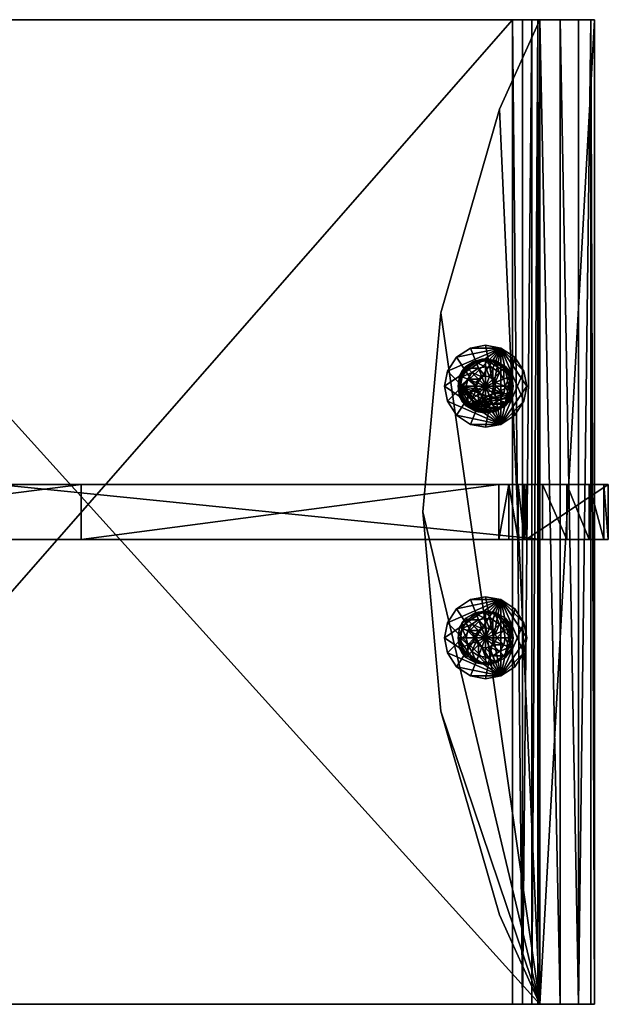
# Model space of a CAD drawing. Header units: millimetres. Extents: x -6102 to -4102, y -2661 to -2181.
# Tile 5 of 5: x -4317 to -4102, y -2581 to -2221. Entities that reach past the tile are written whole.
import ezdxf

# ---------------------------------------------------------------- set-up
doc = ezdxf.new("R2010")
doc.units = ezdxf.units.MM
doc.layers.add('Revit_007506', color=5, linetype='Continuous', true_color=0x0000ff)
doc.layers.add('Revit_007508', color=230, linetype='Continuous', true_color=0xff007f)

msp = doc.modelspace()

# ---------------------------------------------------------------- meshes
at = {"layer": 'Revit_007506', "color": 252}
mesh = msp.add_polyface(dxfattribs=at)
corners = [(-4119.81, -2220.79, 388.59), (-4107.18, -2580.79, 370), (-4107.18, -2220.79, 370), (-4108.58, -2580.79, 377.36), (-4113.03, -2580.79, 384.14), (-4108.58, -2220.79, 377.36), (-4113.03, -2220.79, 384.14), (-4119.81, -2580.79, 388.59), (-4127.18, -2220.79, 390), (-4127.18, -2580.79, 390), (-4127.88, -2580.79, 363.68), (-4127.88, -2220.79, 363.68), (-4127.18, -2220.79, 360), (-4127.18, -2580.79, 360), (-4133.5, -2580.79, 369.3), (-4137.18, -2580.79, 370), (-4137.18, -2220.79, 370), (-4133.5, -2220.79, 369.3), (-4130.1, -2580.79, 367.07), (-4130.1, -2220.79, 367.07), (-4107.18, -2220.79, 0), (-4107.18, -2580.79, 0), (-4127.18, -2580.79, 0), (-4127.18, -2220.79, 0), (-4107.18, -2220.79, 370), (-4107.18, -2580.79, 370), (-4107.18, -2580.79, 0), (-4107.18, -2220.79, 0), (-4452.18, -2220.79, 390), (-4452.18, -2580.79, 390), (-4127.18, -2580.79, 390), (-4127.18, -2220.79, 390), (-4452.18, -2220.79, 370), (-4452.18, -2580.79, 370), (-4452.18, -2580.79, 390), (-4452.18, -2220.79, 390), (-4137.18, -2220.79, 370), (-4137.18, -2580.79, 370), (-4452.18, -2580.79, 370), (-4452.18, -2220.79, 370), (-4127.18, -2220.79, 0), (-4127.18, -2580.79, 0), (-4127.18, -2580.79, 360), (-4127.18, -2220.79, 360), (-4127.88, -2220.79, 363.68), (-4107.18, -2220.79, 370), (-4107.18, -2220.79, 0), (-4127.18, -2220.79, 0), (-4127.18, -2220.79, 360), (-4452.18, -2220.79, 370), (-4452.18, -2220.79, 390), (-4137.18, -2220.79, 370), (-4133.5, -2220.79, 369.3), (-4127.18, -2220.79, 390), (-4130.1, -2220.79, 367.07), (-4119.81, -2220.79, 388.59), (-4113.03, -2220.79, 384.14), (-4108.58, -2220.79, 377.36), (-4133.5, -2580.79, 369.3), (-4127.18, -2580.79, 390), (-4452.18, -2580.79, 390), (-4452.18, -2580.79, 370), (-4137.18, -2580.79, 370), (-4127.18, -2580.79, 0), (-4107.18, -2580.79, 0), (-4127.18, -2580.79, 360), (-4127.88, -2580.79, 363.68), (-4107.18, -2580.79, 370), (-4130.1, -2580.79, 367.07), (-4108.58, -2580.79, 377.36), (-4113.03, -2580.79, 384.14), (-4119.81, -2580.79, 388.59)]
mesh.append_faces([[corners[k] for k in face] for face in [(8, 7, 0), (5, 1, 2), (5, 3, 1), (5, 4, 3), (6, 4, 5), (0, 4, 6), (0, 7, 4), (7, 8, 9), (18, 11, 10), (13, 11, 12), (10, 11, 13), (16, 14, 15), (17, 14, 16), (19, 14, 17), (19, 18, 14), (11, 18, 19), (22, 20, 21), (20, 22, 23), (26, 24, 25), (24, 26, 27), (30, 28, 29), (28, 30, 31), (34, 32, 33), (32, 34, 35), (38, 36, 37), (36, 38, 39), (42, 40, 41), (40, 42, 43), (54, 45, 44), (47, 45, 46), (48, 45, 47), (44, 45, 48), (53, 49, 50), (53, 51, 49), (53, 52, 51), (55, 52, 53), (55, 54, 52), (56, 54, 55), (57, 54, 56), (45, 54, 57), (68, 59, 58), (61, 59, 60), (62, 59, 61), (58, 59, 62), (67, 63, 64), (67, 65, 63), (67, 66, 65), (69, 66, 67), (69, 68, 66), (70, 68, 69), (71, 68, 70), (59, 68, 71)]], dxfattribs={"color": 252})
mesh = msp.add_polyface(dxfattribs=at)
corners = [(-4127.18, -2580.79), (-4127.18, -2220.79), (-4127.18, -2220.79, 10), (-4127.18, -2580.79, 10), (-4163.29, -2328.01), (-4141.88, -2253.55, 10), (-4127.18, -2220.79, 10), (-4127.18, -2220.79), (-4141.88, -2253.55), (-4163.29, -2328.01, 10), (-4169.96, -2400.79), (-4169.96, -2400.79, 10), (-4127.18, -2580.79), (-4141.88, -2548.03), (-4141.88, -2253.55), (-4127.18, -2220.79), (-4163.29, -2328.01), (-4169.96, -2400.79), (-4163.29, -2473.58), (-4163.29, -2473.58, 10), (-4141.88, -2548.03, 10), (-4127.18, -2580.79, 10), (-4127.18, -2220.79, 10), (-4141.88, -2253.55, 10), (-4163.29, -2328.01, 10), (-4169.96, -2400.79, 10), (-4127.18, -2580.79), (-4127.18, -2580.79, 10), (-4163.29, -2473.58, 10), (-4169.96, -2400.79, 10), (-4169.96, -2400.79), (-4163.29, -2473.58), (-4141.88, -2548.03, 10), (-4141.88, -2548.03)]
mesh.append_faces([[corners[k] for k in face] for face in [(2, 0, 1), (0, 2, 3), (10, 9, 4), (7, 5, 6), (8, 5, 7), (4, 5, 8), (4, 9, 5), (9, 10, 11), (18, 12, 13), (12, 14, 15), (12, 16, 14), (12, 17, 16), (12, 18, 17), (21, 19, 20), (23, 21, 22), (24, 21, 23), (25, 21, 24), (19, 21, 25), (32, 26, 27), (30, 28, 29), (31, 28, 30), (33, 28, 31), (33, 32, 28), (26, 32, 33)]], dxfattribs={"color": 252})
mesh = msp.add_polyface(dxfattribs=at)
corners = [(-4325.16, -2390.79, 390), (-4325.16, -2410.79, 390), (-4325.16, -2410.79, 395), (-4325.16, -2390.79, 395), (-4452.18, -2390.79, 390), (-4452.18, -2410.79, 390), (-4325.16, -2410.79, 390), (-4325.16, -2390.79, 390), (-4452.18, -2390.79, 365), (-4452.18, -2410.79, 365), (-4452.18, -2410.79, 390), (-4452.18, -2390.79, 390), (-4294.68, -2390.79, 365), (-4294.68, -2410.79, 365), (-4452.18, -2410.79, 365), (-4452.18, -2390.79, 365), (-4142.18, -2410.79, 365), (-4142.18, -2390.79, 365), (-4132.88, -2390.79, 358.68), (-4132.18, -2390.79, 355), (-4132.18, -2410.79, 355), (-4135.1, -2390.79, 362.07), (-4132.88, -2410.79, 358.68), (-4138.49, -2390.79, 364.3), (-4135.1, -2410.79, 362.07), (-4138.49, -2410.79, 364.3), (-4102.18, -2390.79, 371), (-4102.18, -2410.79, 371), (-4102.18, -2410.79, 0), (-4102.18, -2390.79, 0), (-4103.86, -2390.79, 379.83), (-4102.18, -2410.79, 371), (-4102.18, -2390.79, 371), (-4103.86, -2410.79, 379.83), (-4126.18, -2390.79, 395), (-4126.18, -2410.79, 395), (-4117.34, -2390.79, 393.31), (-4117.34, -2410.79, 393.31), (-4109.21, -2390.79, 387.97), (-4109.21, -2410.79, 387.97), (-4325.16, -2390.79, 395), (-4325.16, -2410.79, 395), (-4126.18, -2410.79, 395), (-4126.18, -2390.79, 395), (-4142.18, -2390.79, 365), (-4142.18, -2410.79, 365), (-4294.68, -2410.79, 365), (-4294.68, -2390.79, 365), (-4132.18, -2390.79, 0), (-4132.18, -2410.79, 0), (-4132.18, -2410.79, 355), (-4132.18, -2390.79, 355), (-4102.18, -2390.79, 0), (-4102.18, -2410.79, 0), (-4132.18, -2410.79, 0), (-4132.18, -2390.79, 0), (-4135.1, -2390.79, 362.07), (-4325.16, -2390.79, 390), (-4325.16, -2390.79, 395), (-4294.68, -2390.79, 365), (-4452.18, -2390.79, 365), (-4452.18, -2390.79, 390), (-4142.18, -2390.79, 365), (-4138.49, -2390.79, 364.3), (-4102.18, -2390.79, 371), (-4102.18, -2390.79, 0), (-4132.18, -2390.79, 0), (-4132.18, -2390.79, 355), (-4132.88, -2390.79, 358.68), (-4103.86, -2390.79, 379.83), (-4109.21, -2390.79, 387.97), (-4117.34, -2390.79, 393.31), (-4126.18, -2390.79, 395), (-4135.1, -2410.79, 362.07), (-4132.18, -2410.79, 355), (-4132.18, -2410.79, 0), (-4102.18, -2410.79, 0), (-4132.88, -2410.79, 358.68), (-4452.18, -2410.79, 390), (-4452.18, -2410.79, 365), (-4325.16, -2410.79, 390), (-4126.18, -2410.79, 395), (-4325.16, -2410.79, 395), (-4294.68, -2410.79, 365), (-4142.18, -2410.79, 365), (-4138.49, -2410.79, 364.3), (-4117.34, -2410.79, 393.31), (-4109.21, -2410.79, 387.97), (-4103.86, -2410.79, 379.83), (-4102.18, -2410.79, 371)]
mesh.append_faces([[corners[k] for k in face] for face in [(2, 0, 1), (0, 2, 3), (6, 4, 5), (4, 6, 7), (10, 8, 9), (8, 10, 11), (14, 12, 13), (12, 14, 15), (23, 16, 17), (20, 18, 19), (22, 18, 20), (22, 21, 18), (24, 21, 22), (24, 23, 21), (25, 23, 24), (16, 23, 25), (28, 26, 27), (26, 28, 29), (38, 33, 30), (30, 31, 32), (30, 33, 31), (37, 34, 35), (37, 36, 34), (39, 36, 37), (39, 38, 36), (33, 38, 39), (42, 40, 41), (40, 42, 43), (46, 44, 45), (44, 46, 47), (50, 48, 49), (48, 50, 51), (54, 52, 53), (52, 54, 55), (72, 56, 63), (72, 57, 58), (61, 59, 60), (57, 59, 61), (72, 59, 57), (72, 62, 59), (72, 63, 62), (66, 64, 65), (67, 64, 66), (68, 64, 67), (56, 64, 68), (56, 69, 64), (56, 70, 69), (56, 71, 70), (56, 72, 71), (89, 73, 77), (76, 74, 75), (89, 74, 76), (89, 77, 74), (83, 78, 79), (83, 80, 78), (80, 81, 82), (83, 81, 80), (84, 81, 83), (85, 81, 84), (73, 81, 85), (73, 86, 81), (73, 87, 86), (73, 88, 87), (73, 89, 88)]], dxfattribs={"color": 252})
at = {"layer": 'Revit_007508', "color": 252}
mesh = msp.add_polyface(dxfattribs=at)
corners = [(-4160.91, -2349.28, 10), (-4131.97, -2354.8, 20), (-4131.97, -2354.8, 10), (-4133.02, -2349.28, 20), (-4133.02, -2349.28, 10), (-4136.36, -2344.2, 20), (-4136.36, -2344.2, 10), (-4141.44, -2340.86, 20), (-4141.44, -2340.86, 10), (-4146.97, -2339.8, 20), (-4146.97, -2339.8, 10), (-4152.49, -2340.86, 20), (-4157.57, -2344.2, 20), (-4152.49, -2340.86, 10), (-4157.57, -2344.2, 10), (-4160.91, -2349.28, 20), (-4161.97, -2354.8, 10), (-4161.97, -2354.8, 20), (-4136.36, -2365.41, 10), (-4133.02, -2360.33, 10), (-4131.97, -2354.8, 10), (-4131.97, -2354.8, 20), (-4161.97, -2354.8, 20), (-4161.97, -2354.8, 10), (-4160.91, -2360.33, 20), (-4160.91, -2360.33, 10), (-4157.57, -2365.41, 20), (-4157.57, -2365.41, 10), (-4152.49, -2368.75, 20), (-4152.49, -2368.75, 10), (-4146.97, -2369.8, 20), (-4141.44, -2368.75, 20), (-4146.97, -2369.8, 10), (-4136.36, -2365.41, 20), (-4141.44, -2368.75, 10), (-4133.02, -2360.33, 20), (-4152.49, -2340.86, 10), (-4146.97, -2339.8, 10), (-4141.44, -2340.86, 10), (-4136.36, -2344.2, 10), (-4133.02, -2349.28, 10), (-4131.97, -2354.8, 10), (-4133.02, -2360.33, 10), (-4136.36, -2365.41, 10), (-4141.44, -2368.75, 10), (-4146.97, -2369.8, 10), (-4152.49, -2368.75, 10), (-4157.57, -2365.41, 10), (-4160.91, -2360.33, 10), (-4161.97, -2354.8, 10), (-4160.91, -2349.28, 10), (-4157.57, -2344.2, 10), (-4152.49, -2368.75, 20), (-4146.97, -2369.8, 20), (-4141.44, -2368.75, 20), (-4136.36, -2365.41, 20), (-4133.02, -2360.33, 20), (-4131.97, -2354.8, 20), (-4133.02, -2349.28, 20), (-4136.36, -2344.2, 20), (-4141.44, -2340.86, 20), (-4146.97, -2339.8, 20), (-4152.49, -2340.86, 20), (-4157.57, -2344.2, 20), (-4160.91, -2349.28, 20), (-4161.97, -2354.8, 20), (-4160.91, -2360.33, 20), (-4157.57, -2365.41, 20)]
mesh.append_faces([[corners[k] for k in face] for face in [(16, 15, 0), (4, 1, 2), (4, 3, 1), (6, 3, 4), (6, 5, 3), (8, 5, 6), (8, 7, 5), (10, 7, 8), (10, 9, 7), (13, 9, 10), (13, 11, 9), (13, 12, 11), (14, 12, 13), (0, 12, 14), (0, 15, 12), (15, 16, 17), (35, 18, 19), (21, 19, 20), (35, 19, 21), (25, 22, 23), (25, 24, 22), (27, 24, 25), (27, 26, 24), (29, 26, 27), (29, 28, 26), (32, 28, 29), (32, 30, 28), (32, 31, 30), (34, 31, 32), (34, 33, 31), (18, 33, 34), (18, 35, 33), (38, 36, 37), (40, 38, 39), (41, 38, 40), (42, 38, 41), (43, 38, 42), (44, 38, 43), (45, 38, 44), (46, 38, 45), (47, 38, 46), (48, 38, 47), (49, 38, 48), (50, 38, 49), (51, 38, 50), (36, 38, 51), (54, 52, 53), (56, 54, 55), (57, 54, 56), (58, 54, 57), (59, 54, 58), (60, 54, 59), (61, 54, 60), (62, 54, 61), (63, 54, 62), (64, 54, 63), (65, 54, 64), (66, 54, 65), (67, 54, 66), (52, 54, 67)]], dxfattribs={"color": 252})
mesh = msp.add_polyface(dxfattribs=at)
corners = [(-4156.18, -2354.8, 27.21), (-4156.04, -2351.21, 25.74), (-4156.62, -2354.8, 25.72), (-4153.87, -2347.9, 25.74), (-4150.39, -2346.16, 27.24), (-4150.56, -2345.73, 25.74), (-4153.54, -2348.23, 27.24), (-4155.61, -2351.38, 27.24), (-4156.18, -2354.8, 27.21), (-4153.54, -2352.2, 30.63), (-4156.02, -2354.8, 27.62), (-4154.04, -2354.8, 30.63), (-4150.61, -2354.8, 32.77), (-4150.39, -2353.45, 32.86), (-4153.02, -2346.86, 24.01), (-4151.55, -2345.93, 24.01), (-4154.18, -2347.59, 23.56), (-4156.25, -2351.13, 24.01), (-4154.39, -2348.11, 24.01), (-4156.5, -2351.03, 23.56), (-4150.6, -2345.61, 23.56), (-4155.54, -2349.13, 23.56), (-4150.13, -2345.36, 24.46), (-4151.54, -2345.96, 24.46), (-4156.97, -2354.8, 23.56), (-4154.01, -2347.76, 24.46), (-4150.61, -2345.59, 24.92), (-4149.57, -2352.2, 32.86), (-4151.97, -2349.8, 30.63), (-4149.57, -2348.23, 30.63), (-4156.5, -2351.03, 23.56), (-4156.97, -2354.8, 10), (-4156.97, -2354.8, 23.56), (-4150.6, -2345.61, 10), (-4154.18, -2347.59, 23.56), (-4150.6, -2345.61, 23.56), (-4154.18, -2347.59, 10), (-4155.54, -2349.13, 10), (-4156.5, -2351.03, 10), (-4156.5, -2351.03, 10), (-4146.97, -2354.8, 10), (-4156.97, -2354.8, 10), (-4154.18, -2347.59, 10), (-4150.6, -2345.61, 10)]
mesh.append_faces([[corners[k] for k in face] for face in [(0, 1, 2), (3, 4, 5), (3, 6, 4), (1, 6, 3), (1, 7, 6), (0, 7, 1), (8, 7, 0), (8, 9, 7), (10, 9, 8), (11, 9, 10), (12, 9, 11), (12, 13, 9), (14, 15, 16), (17, 18, 19), (15, 20, 16), (14, 16, 21), (15, 14, 22), (18, 21, 19), (18, 14, 21), (23, 14, 18), (23, 22, 14), (17, 19, 24), (23, 25, 26), (18, 25, 23), (18, 17, 25), (27, 9, 13), (9, 27, 28), (29, 6, 28), (6, 29, 4), (28, 7, 9), (7, 28, 6), (30, 31, 32), (33, 34, 35), (36, 34, 33), (37, 34, 36), (37, 30, 34), (38, 30, 37), (31, 30, 38), (39, 40, 41), (42, 40, 39), (43, 40, 42)]], dxfattribs={"color": 252})
mesh = msp.add_polyface(dxfattribs=at)
corners = [(-4146.97, -2345.04, 25.74), (-4146.97, -2345.51, 27.24), (-4143.54, -2346.16, 27.24), (-4150.56, -2345.73, 25.74), (-4150.39, -2346.16, 27.24), (-4146.97, -2354.8, 33.56), (-4150.39, -2353.45, 32.86), (-4146.97, -2354.8, 33.56), (-4146.97, -2354.8, 33.56), (-4149.57, -2352.2, 32.86), (-4146.97, -2354.8, 33.56), (-4148.32, -2351.38, 32.86), (-4146.97, -2354.8, 33.56), (-4146.97, -2351.12, 32.86), (-4146.97, -2354.8, 33.56), (-4145.61, -2351.38, 32.86), (-4146.97, -2354.8, 33.56), (-4146.97, -2354.8, 33.56), (-4144.36, -2352.2, 32.86), (-4148.78, -2345.01, 24.46), (-4146.07, -2344.88, 24.46), (-4148.32, -2344.91, 24.01), (-4146.97, -2345.06, 23.56), (-4150.6, -2345.61, 23.56), (-4151.55, -2345.93, 24.01), (-4146.08, -2344.94, 24.92), (-4147.16, -2344.9, 24.92), (-4144.24, -2345.36, 25.38), (-4150.13, -2345.36, 24.46), (-4148.31, -2344.99, 24.92), (-4151.54, -2345.96, 24.46), (-4145.18, -2345.14, 25.38), (-4146.97, -2344.97, 25.38), (-4150.61, -2345.59, 24.92), (-4146.97, -2347.73, 30.63), (-4144.36, -2348.23, 30.63), (-4149.57, -2348.23, 30.63), (-4151.97, -2349.8, 30.63), (-4146.97, -2345.06, 10), (-4146.97, -2345.06, 23.56), (-4143.33, -2345.61, 10), (-4150.6, -2345.61, 10), (-4150.6, -2345.61, 23.56), (-4146.97, -2345.06, 10), (-4146.97, -2354.8, 10), (-4150.6, -2345.61, 10)]
mesh.append_faces([[corners[k] for k in face] for face in [(0, 1, 2), (3, 1, 0), (3, 4, 1), (5, 6, 7), (8, 6, 5), (8, 9, 6), (10, 9, 8), (10, 11, 9), (12, 11, 10), (12, 13, 11), (14, 13, 12), (14, 15, 13), (16, 15, 14), (17, 18, 16), (19, 20, 21), (21, 22, 23), (20, 22, 21), (19, 23, 24), (19, 21, 23), (20, 19, 25), (25, 26, 27), (19, 26, 25), (19, 28, 26), (24, 28, 19), (29, 28, 30), (29, 26, 28), (31, 26, 29), (29, 32, 31), (29, 33, 32), (30, 33, 29), (15, 34, 13), (35, 1, 34), (13, 36, 11), (36, 13, 34), (11, 37, 9), (37, 11, 36), (34, 4, 36), (4, 34, 1), (38, 39, 40), (41, 39, 38), (41, 42, 39), (43, 44, 45)]], dxfattribs={"color": 252})
mesh = msp.add_polyface(dxfattribs=at)
corners = [(-4143.37, -2345.73, 25.74), (-4140.39, -2348.23, 27.24), (-4140.06, -2347.9, 25.74), (-4143.54, -2346.16, 27.24), (-4146.97, -2345.04, 25.74), (-4143.3, -2345.54, 24.46), (-4140.69, -2347.07, 24.46), (-4143.33, -2345.61, 23.56), (-4146.07, -2344.88, 24.46), (-4143.78, -2345.42, 24.92), (-4139.75, -2347.59, 23.56), (-4146.97, -2345.06, 23.56), (-4140.01, -2347.85, 25.38), (-4141.58, -2346.57, 25.38), (-4140.83, -2347.25, 25.85), (-4139.73, -2348.29, 25.85), (-4143.35, -2345.66, 25.38), (-4146.08, -2344.94, 24.92), (-4141.41, -2346.81, 25.85), (-4144.24, -2345.36, 25.38), (-4145.18, -2345.14, 25.38), (-4147.16, -2344.9, 24.92), (-4142.06, -2346.39, 25.85), (-4139.5, -2348.74, 26.31), (-4140.17, -2348.01, 26.31), (-4143.38, -2345.75, 25.85), (-4146.97, -2344.97, 25.38), (-4143.54, -2353.45, 32.86), (-4141.97, -2349.8, 30.63), (-4144.36, -2352.2, 32.86), (-4140.39, -2352.2, 30.63), (-4144.36, -2348.23, 30.63), (-4145.61, -2351.38, 32.86), (-4146.97, -2347.73, 30.63), (-4146.97, -2345.51, 27.24), (-4143.33, -2345.61, 10), (-4139.75, -2347.59, 23.56), (-4139.75, -2347.59, 10), (-4143.33, -2345.61, 23.56), (-4146.97, -2345.06, 23.56), (-4146.97, -2345.06, 10), (-4137.43, -2351.03, 10), (-4146.97, -2354.8, 10), (-4143.33, -2345.61, 10)]
mesh.append_faces([[corners[k] for k in face] for face in [(0, 1, 2), (0, 3, 1), (4, 3, 0), (5, 6, 7), (5, 8, 9), (6, 10, 7), (5, 7, 11), (6, 5, 12), (5, 13, 12), (5, 9, 13), (8, 5, 11), (13, 14, 15), (13, 16, 14), (9, 16, 13), (9, 17, 16), (8, 17, 9), (16, 18, 14), (16, 19, 18), (17, 19, 16), (20, 19, 21), (22, 19, 20), (22, 18, 19), (23, 18, 22), (22, 24, 23), (22, 25, 24), (20, 25, 22), (20, 26, 25), (27, 28, 29), (28, 27, 30), (29, 31, 32), (31, 29, 28), (33, 32, 31), (30, 1, 28), (28, 3, 31), (3, 28, 1), (34, 31, 3), (35, 36, 37), (35, 38, 36), (35, 39, 38), (40, 41, 42), (43, 41, 40)]], dxfattribs={"color": 252})
mesh = msp.add_polyface(dxfattribs=at)
corners = [(-4138.32, -2351.38, 27.24), (-4137.21, -2354.8, 25.74), (-4137.89, -2351.21, 25.74), (-4140.06, -2347.9, 25.74), (-4140.39, -2348.23, 27.24), (-4137.52, -2352.07, 25.38), (-4137.43, -2351.03, 23.56), (-4138.39, -2349.13, 23.56), (-4137.82, -2351.18, 25.38), (-4138.74, -2349.42, 25.38), (-4139.75, -2347.59, 23.56), (-4140.69, -2347.07, 24.46), (-4139.19, -2349.15, 26.31), (-4138, -2351.76, 26.78), (-4137.93, -2351.98, 26.78), (-4137.75, -2354.8, 27.21), (-4137.72, -2352.16, 26.31), (-4138.03, -2351.27, 26.31), (-4140.01, -2347.85, 25.38), (-4138.43, -2350.39, 26.31), (-4137.75, -2352.64, 26.78), (-4139.73, -2348.29, 25.85), (-4141.58, -2346.57, 25.38), (-4137.86, -2352.2, 26.78), (-4138.92, -2349.54, 26.31), (-4140.83, -2347.25, 25.85), (-4141.41, -2346.81, 25.85), (-4139.5, -2348.74, 26.31), (-4138.16, -2351.32, 26.78), (-4140.17, -2348.01, 26.31), (-4140.39, -2352.2, 30.63), (-4137.43, -2351.03, 10), (-4137.43, -2351.03, 23.56), (-4136.97, -2354.8, 10), (-4138.39, -2349.13, 10), (-4138.39, -2349.13, 23.56), (-4139.75, -2347.59, 10), (-4139.75, -2347.59, 23.56), (-4137.43, -2351.03, 10), (-4139.75, -2347.59, 10), (-4138.39, -2349.13, 10), (-4143.33, -2345.61, 10)]
mesh.append_faces([[corners[k] for k in face] for face in [(0, 1, 2), (3, 0, 2), (3, 4, 0), (5, 6, 7), (7, 8, 5), (9, 10, 11), (12, 13, 14), (5, 8, 15), (8, 7, 10), (6, 5, 15), (8, 16, 15), (8, 9, 16), (10, 9, 8), (16, 17, 15), (9, 17, 16), (9, 18, 17), (11, 18, 9), (17, 19, 20), (18, 19, 17), (18, 21, 19), (18, 22, 21), (19, 23, 20), (19, 24, 23), (21, 24, 19), (21, 25, 24), (24, 14, 23), (24, 12, 14), (25, 12, 24), (25, 26, 12), (27, 12, 26), (13, 12, 27), (13, 28, 15), (27, 28, 13), (27, 29, 28), (4, 30, 0), (31, 32, 33), (34, 32, 31), (34, 35, 32), (36, 35, 34), (36, 37, 35), (38, 39, 40), (39, 38, 41)]], dxfattribs={"color": 252})
mesh = msp.add_polyface(dxfattribs=at)
corners = [(-4137.75, -2354.8, 27.21), (-4137.43, -2358.58, 23.56), (-4136.97, -2354.8, 23.56), (-4143.54, -2356.16, 32.86), (-4146.97, -2354.8, 33.56), (-4144.36, -2357.41, 32.86), (-4143.32, -2354.8, 32.77), (-4146.97, -2354.8, 33.56), (-4140.39, -2357.41, 30.63), (-4139.89, -2354.8, 30.63), (-4138.32, -2358.23, 27.24), (-4145.61, -2358.23, 32.86), (-4141.97, -2359.8, 30.63), (-4137.43, -2358.58, 23.56), (-4136.97, -2354.8, 10), (-4136.97, -2354.8, 23.56), (-4137.43, -2358.58, 10), (-4137.43, -2358.58, 10), (-4146.97, -2354.8, 10), (-4136.97, -2354.8, 10), (-4139.75, -2362.02, 10), (-4137.43, -2351.03, 23.56), (-4137.21, -2354.8, 25.74), (-4136.97, -2354.8, 23.56), (-4146.97, -2354.8, 33.56), (-4144.36, -2352.2, 32.86), (-4145.61, -2351.38, 32.86), (-4146.97, -2354.8, 33.56), (-4143.54, -2353.45, 32.86), (-4143.32, -2354.8, 32.77), (-4139.89, -2354.8, 30.63), (-4140.39, -2352.2, 30.63), (-4138.32, -2351.38, 27.24), (-4137.75, -2354.8, 27.21), (-4137.21, -2354.8, 25.74), (-4137.89, -2358.4, 25.74), (-4137.43, -2351.03, 23.56), (-4137.75, -2354.8, 27.21), (-4137.21, -2354.8, 25.74), (-4138.08, -2358.32, 26.49), (-4138.09, -2357.82, 27.06), (-4156.73, -2354.8, 25.74), (-4139.64, -2360.75, 26.87), (-4137.89, -2357.4, 26.87), (-4138.19, -2358.28, 26.87), (-4138.03, -2351.27, 26.31), (-4137.75, -2352.64, 26.78), (-4137.75, -2354.8, 27.21), (-4137.84, -2356.95, 27.06), (-4138.58, -2359.14, 26.87), (-4137.86, -2352.2, 26.78), (-4153.87, -2361.71, 25.74), (-4137.93, -2351.98, 26.78), (-4138, -2351.76, 26.78), (-4136.97, -2354.8, 10), (-4137.43, -2351.03, 23.56), (-4136.97, -2354.8, 23.56), (-4146.97, -2354.8, 10), (-4137.43, -2351.03, 10), (-4136.97, -2354.8, 10)]
mesh.append_faces([[corners[k] for k in face] for face in [(0, 1, 2), (3, 4, 5), (3, 6, 7), (8, 6, 3), (8, 9, 6), (10, 9, 8), (10, 0, 9), (10, 1, 0), (11, 12, 5), (5, 8, 3), (8, 5, 12), (12, 10, 8), (13, 14, 15), (14, 13, 16), (17, 18, 19), (20, 18, 17), (21, 22, 23), (24, 25, 26), (27, 28, 25), (29, 28, 27), (30, 28, 29), (30, 31, 28), (30, 32, 31), (33, 32, 30), (33, 34, 32), (33, 35, 34), (36, 37, 38), (39, 35, 33), (40, 41, 42), (43, 39, 33), (44, 43, 33), (45, 46, 47), (48, 44, 33), (49, 44, 48), (46, 50, 47), (51, 48, 33), (50, 52, 47), (52, 53, 47), (40, 51, 33), (41, 40, 33), (54, 55, 56), (57, 58, 59)]], dxfattribs={"color": 252})
mesh = msp.add_polyface(dxfattribs=at)
corners = [(-4150.61, -2354.8, 32.77), (-4146.97, -2354.8, 33.56), (-4146.97, -2354.8, 33.56), (-4150.39, -2356.16, 32.86), (-4149.57, -2357.41, 32.86), (-4146.97, -2354.8, 33.56), (-4148.32, -2358.23, 32.86), (-4146.97, -2354.8, 33.56), (-4146.97, -2358.48, 32.86), (-4146.97, -2354.8, 33.56), (-4145.61, -2358.23, 32.86), (-4146.97, -2354.8, 33.56), (-4144.36, -2357.41, 32.86), (-4146.97, -2354.8, 33.56), (-4143.54, -2356.16, 32.86), (-4146.97, -2354.8, 33.56), (-4146.97, -2354.8, 33.56), (-4146.97, -2364.1, 27.24), (-4146.97, -2364.55, 23.56), (-4143.33, -2364, 23.56), (-4150.39, -2363.45, 27.24), (-4150.6, -2364, 23.56), (-4149.57, -2361.38, 30.63), (-4146.97, -2361.88, 30.63), (-4144.36, -2361.38, 30.63), (-4143.54, -2363.45, 27.24), (-4150.6, -2364, 10), (-4146.97, -2364.55, 23.56), (-4150.6, -2364, 23.56), (-4146.97, -2364.55, 10), (-4143.33, -2364, 10), (-4146.97, -2364.55, 10), (-4146.97, -2354.8, 10), (-4143.33, -2364, 10), (-4143.32, -2354.8, 32.77), (-4146.97, -2354.8, 33.56), (-4146.97, -2354.8, 33.56), (-4146.97, -2354.8, 33.56), (-4150.39, -2353.45, 32.86), (-4150.61, -2354.8, 32.77), (-4146.97, -2364.56, 25.74), (-4148.28, -2364.43, 25.93), (-4150.56, -2363.88, 25.74), (-4146.1, -2364.43, 26.12), (-4153.87, -2361.71, 25.74), (-4143.87, -2363.91, 26.31), (-4141.73, -2362.81, 26.49), (-4145.23, -2364.2, 26.49), (-4148.27, -2364.33, 26.31), (-4142.18, -2363.01, 26.68), (-4156.73, -2354.8, 25.74), (-4139.64, -2360.75, 26.87)]
mesh.append_faces([[corners[k] for k in face] for face in [(0, 1, 2), (3, 1, 0), (4, 1, 3), (4, 5, 1), (6, 5, 4), (6, 7, 5), (8, 7, 6), (8, 9, 7), (10, 9, 8), (10, 11, 9), (12, 11, 10), (12, 13, 11), (14, 15, 13), (14, 16, 15), (17, 18, 19), (20, 18, 17), (20, 21, 18), (4, 22, 6), (6, 23, 8), (23, 6, 22), (22, 17, 23), (17, 22, 20), (8, 24, 10), (24, 8, 23), (25, 23, 17), (26, 27, 28), (29, 27, 26), (30, 27, 29), (31, 32, 33), (34, 35, 36), (37, 38, 39), (40, 41, 42), (40, 43, 41), (43, 44, 41), (45, 44, 43), (46, 44, 45), (44, 47, 48), (44, 49, 47), (47, 50, 48), (49, 50, 47), (51, 50, 49)]], dxfattribs={"color": 252})
mesh = msp.add_polyface(dxfattribs=at)
corners = [(-4150.61, -2354.8, 32.77), (-4153.54, -2357.41, 30.63), (-4150.39, -2356.16, 32.86), (-4156.5, -2358.58, 23.56), (-4156.62, -2354.8, 25.72), (-4156.97, -2354.8, 23.56), (-4150.39, -2363.45, 27.24), (-4154.18, -2362.02, 23.56), (-4150.6, -2364, 23.56), (-4153.54, -2361.38, 27.24), (-4155.61, -2358.23, 27.24), (-4155.54, -2360.48, 23.56), (-4156.18, -2354.8, 27.21), (-4156.18, -2354.8, 27.21), (-4156.02, -2354.8, 27.62), (-4154.04, -2354.8, 30.63), (-4151.97, -2359.8, 30.63), (-4149.57, -2357.41, 32.86), (-4149.57, -2361.38, 30.63), (-4156.97, -2354.8, 10), (-4156.5, -2358.58, 23.56), (-4156.97, -2354.8, 23.56), (-4156.5, -2358.58, 10), (-4155.54, -2360.48, 23.56), (-4155.54, -2360.48, 10), (-4154.18, -2362.02, 10), (-4154.18, -2362.02, 23.56), (-4150.6, -2364, 23.56), (-4150.6, -2364, 10), (-4156.5, -2358.58, 10), (-4154.18, -2362.02, 10), (-4155.54, -2360.48, 10), (-4146.97, -2354.8, 10), (-4156.97, -2354.8, 10), (-4146.97, -2364.55, 10), (-4150.6, -2364, 10), (-4148.28, -2364.43, 25.93), (-4153.87, -2361.71, 25.74), (-4150.56, -2363.88, 25.74), (-4154.18, -2361.31, 25.93), (-4156.04, -2358.4, 25.74), (-4151.41, -2363.39, 26.12), (-4148.27, -2364.33, 26.31), (-4156.73, -2354.8, 25.74)]
mesh.append_faces([[corners[k] for k in face] for face in [(0, 1, 2), (3, 4, 5), (6, 7, 8), (9, 7, 6), (10, 7, 9), (10, 11, 7), (10, 3, 11), (10, 4, 3), (10, 12, 4), (10, 13, 12), (1, 13, 10), (1, 14, 13), (1, 15, 14), (1, 0, 15), (2, 16, 17), (16, 2, 1), (18, 17, 16), (1, 9, 16), (9, 1, 10), (16, 6, 18), (6, 16, 9), (19, 20, 21), (22, 20, 19), (22, 23, 20), (24, 23, 22), (25, 23, 24), (25, 26, 23), (25, 27, 26), (28, 27, 25), (29, 30, 31), (32, 29, 33), (34, 29, 32), (35, 29, 34), (30, 29, 35), (36, 37, 38), (37, 39, 40), (37, 41, 39), (37, 42, 41), (39, 43, 40), (41, 43, 39), (42, 43, 41)]], dxfattribs={"color": 252})
mesh = msp.add_polyface(dxfattribs=at)
corners = [(-4138.32, -2358.23, 27.24), (-4138.39, -2360.48, 23.56), (-4137.43, -2358.58, 23.56), (-4140.39, -2361.38, 27.24), (-4139.75, -2362.02, 23.56), (-4143.33, -2364, 23.56), (-4143.54, -2363.45, 27.24), (-4146.97, -2364.1, 27.24), (-4141.97, -2359.8, 30.63), (-4145.61, -2358.23, 32.86), (-4144.36, -2361.38, 30.63), (-4146.97, -2361.88, 30.63), (-4143.33, -2364, 10), (-4143.33, -2364, 23.56), (-4146.97, -2364.55, 23.56), (-4139.75, -2362.02, 10), (-4139.75, -2362.02, 23.56), (-4137.43, -2358.58, 23.56), (-4138.39, -2360.48, 10), (-4137.43, -2358.58, 10), (-4143.33, -2364, 10), (-4146.97, -2354.8, 10), (-4139.75, -2362.02, 10), (-4140.06, -2361.71, 25.74), (-4138.96, -2360.04, 26.49), (-4140.87, -2362.31, 26.12), (-4143.41, -2363.79, 26.12), (-4143.37, -2363.88, 25.74), (-4141.73, -2362.81, 26.49), (-4143.87, -2363.91, 26.31), (-4138.58, -2359.14, 26.87), (-4153.87, -2361.71, 25.74), (-4139.91, -2361.17, 26.68), (-4138.09, -2357.82, 27.06), (-4139.64, -2360.75, 26.87), (-4138.08, -2358.32, 26.49), (-4137.89, -2357.4, 26.87), (-4137.89, -2358.4, 25.74), (-4146.97, -2364.56, 25.74), (-4138.19, -2358.28, 26.87), (-4140.21, -2361.56, 26.49), (-4146.1, -2364.43, 26.12), (-4137.84, -2356.95, 27.06), (-4142.18, -2363.01, 26.68)]
mesh.append_faces([[corners[k] for k in face] for face in [(0, 1, 2), (3, 1, 0), (3, 4, 1), (3, 5, 4), (6, 5, 3), (7, 5, 6), (8, 9, 10), (11, 6, 10), (10, 3, 8), (3, 10, 6), (0, 8, 3), (12, 13, 14), (15, 13, 12), (15, 16, 13), (15, 17, 16), (18, 17, 15), (19, 17, 18), (20, 21, 22), (23, 24, 25), (25, 26, 27), (26, 28, 29), (30, 31, 32), (31, 33, 34), (23, 25, 27), (24, 35, 36), (24, 23, 35), (37, 35, 23), (27, 26, 38), (39, 24, 36), (40, 24, 39), (40, 25, 24), (26, 25, 40), (30, 40, 39), (32, 40, 30), (26, 41, 38), (26, 29, 41), (28, 40, 32), (28, 26, 40), (32, 31, 28), (31, 30, 42), (31, 34, 43)]], dxfattribs={"color": 252})
mesh = msp.add_polyface(dxfattribs=at)
corners = [(-4146.97, -2461.78, 20), (-4133.02, -2452.3, 10), (-4131.97, -2446.78, 10), (-4131.97, -2446.78, 20), (-4133.02, -2452.3, 20), (-4136.36, -2457.39, 10), (-4141.44, -2460.73, 10), (-4136.36, -2457.39, 20), (-4141.44, -2460.73, 20), (-4146.97, -2461.78, 10), (-4161.97, -2446.78, 20), (-4161.97, -2446.78, 10), (-4160.91, -2452.3, 20), (-4160.91, -2452.3, 10), (-4157.57, -2457.39, 20), (-4157.57, -2457.39, 10), (-4152.49, -2460.73, 20), (-4152.49, -2460.73, 10), (-4133.02, -2441.26, 10), (-4131.97, -2446.78, 20), (-4131.97, -2446.78, 10), (-4133.02, -2441.26, 20), (-4161.97, -2446.78, 10), (-4161.97, -2446.78, 20), (-4160.91, -2441.26, 10), (-4160.91, -2441.26, 20), (-4157.57, -2436.18, 10), (-4157.57, -2436.18, 20), (-4152.49, -2432.84, 10), (-4152.49, -2432.84, 20), (-4146.97, -2431.78, 10), (-4146.97, -2431.78, 20), (-4141.44, -2432.84, 10), (-4141.44, -2432.84, 20), (-4136.36, -2436.18, 10), (-4136.36, -2436.18, 20), (-4152.49, -2432.84, 10), (-4146.97, -2431.78, 10), (-4141.44, -2432.84, 10), (-4136.36, -2436.18, 10), (-4133.02, -2441.26, 10), (-4131.97, -2446.78, 10), (-4133.02, -2452.3, 10), (-4136.36, -2457.39, 10), (-4141.44, -2460.73, 10), (-4146.97, -2461.78, 10), (-4152.49, -2460.73, 10), (-4157.57, -2457.39, 10), (-4160.91, -2452.3, 10), (-4161.97, -2446.78, 10), (-4160.91, -2441.26, 10), (-4157.57, -2436.18, 10), (-4152.49, -2460.73, 20), (-4146.97, -2461.78, 20), (-4141.44, -2460.73, 20), (-4136.36, -2457.39, 20), (-4133.02, -2452.3, 20), (-4131.97, -2446.78, 20), (-4133.02, -2441.26, 20), (-4136.36, -2436.18, 20), (-4141.44, -2432.84, 20), (-4146.97, -2431.78, 20), (-4152.49, -2432.84, 20), (-4157.57, -2436.18, 20), (-4160.91, -2441.26, 20), (-4161.97, -2446.78, 20), (-4160.91, -2452.3, 20), (-4157.57, -2457.39, 20)]
mesh.append_faces([[corners[k] for k in face] for face in [(16, 9, 0), (3, 1, 2), (4, 1, 3), (7, 1, 4), (7, 5, 1), (7, 6, 5), (8, 6, 7), (0, 6, 8), (0, 9, 6), (13, 10, 11), (13, 12, 10), (15, 12, 13), (15, 14, 12), (17, 14, 15), (17, 16, 14), (9, 16, 17), (34, 21, 18), (18, 19, 20), (18, 21, 19), (25, 22, 23), (25, 24, 22), (27, 24, 25), (27, 26, 24), (29, 26, 27), (29, 28, 26), (31, 28, 29), (31, 30, 28), (33, 30, 31), (33, 32, 30), (35, 32, 33), (35, 34, 32), (21, 34, 35), (38, 36, 37), (40, 38, 39), (41, 38, 40), (42, 38, 41), (43, 38, 42), (44, 38, 43), (45, 38, 44), (46, 38, 45), (47, 38, 46), (48, 38, 47), (49, 38, 48), (50, 38, 49), (51, 38, 50), (36, 38, 51), (54, 52, 53), (56, 54, 55), (57, 54, 56), (58, 54, 57), (59, 54, 58), (60, 54, 59), (61, 54, 60), (62, 54, 61), (63, 54, 62), (64, 54, 63), (65, 54, 64), (66, 54, 65), (67, 54, 66), (52, 54, 67)]], dxfattribs={"color": 252})
mesh = msp.add_polyface(dxfattribs=at)
corners = [(-4146.95, -2446.78, 33.56), (-4146.93, -2446.78, 33.56), (-4146.96, -2446.78, 33.56), (-4146.96, -2446.78, 33.56), (-4156.18, -2446.78, 27.21), (-4156.97, -2446.78, 23.56), (-4156.5, -2443.01, 23.56), (-4155.54, -2441.11, 23.56), (-4154.18, -2439.57, 23.56), (-4150.6, -2437.59, 23.56), (-4146.97, -2437.04, 23.56), (-4143.33, -2437.59, 23.56), (-4137.91, -2446.78, 27.62), (-4136.97, -2446.78, 23.56), (-4154.04, -2446.78, 30.63), (-4151.02, -2446.78, 32.62), (-4150.61, -2446.78, 32.77), (-4146.97, -2446.78, 33.56), (-4139.75, -2439.57, 23.56), (-4138.39, -2441.11, 23.56), (-4137.43, -2443.01, 23.56), (-4139.89, -2446.78, 30.63), (-4142.91, -2446.78, 32.62), (-4144.81, -2446.78, 33.22), (-4145.86, -2446.78, 33.42), (-4146.4, -2446.78, 33.5), (-4146.68, -2446.78, 33.53), (-4146.82, -2446.78, 33.55), (-4146.89, -2446.78, 33.56), (-4155.61, -2443.36, 27.24), (-4153.54, -2444.18, 30.63), (-4153.54, -2440.21, 27.24), (-4150.39, -2438.14, 27.24), (-4146.97, -2437.48, 27.24), (-4143.54, -2438.14, 27.24), (-4150.39, -2445.43, 32.86), (-4146.97, -2446.78, 33.56), (-4146.97, -2446.78, 33.56), (-4146.97, -2446.78, 33.56), (-4149.57, -2444.18, 32.86), (-4146.97, -2446.78, 33.56), (-4148.32, -2443.36, 32.86), (-4146.97, -2446.78, 33.56), (-4146.97, -2443.1, 32.86), (-4146.97, -2446.78, 33.56), (-4145.61, -2443.36, 32.86), (-4146.97, -2446.78, 33.56), (-4144.36, -2444.18, 32.86), (-4143.54, -2445.43, 32.86), (-4140.39, -2440.21, 27.24), (-4138.32, -2443.36, 27.24), (-4140.39, -2444.18, 30.63), (-4151.97, -2441.78, 30.63), (-4149.57, -2440.21, 30.63), (-4146.97, -2439.71, 30.63), (-4144.36, -2440.21, 30.63), (-4141.97, -2441.78, 30.63), (-4138.39, -2441.11, 23.56), (-4156.5, -2443.01, 10), (-4156.97, -2446.78, 10), (-4156.97, -2446.78, 23.56), (-4154.18, -2439.57, 10), (-4156.5, -2443.01, 23.56), (-4154.18, -2439.57, 23.56), (-4150.6, -2437.59, 10), (-4150.6, -2437.59, 23.56), (-4146.97, -2437.04, 10), (-4146.97, -2437.04, 23.56), (-4143.33, -2437.59, 10), (-4143.33, -2437.59, 23.56), (-4139.75, -2439.57, 10), (-4139.75, -2439.57, 23.56), (-4138.39, -2441.11, 10), (-4136.97, -2446.78, 23.56), (-4136.97, -2446.78, 10), (-4137.43, -2443.01, 23.56), (-4137.43, -2443.01, 10), (-4137.43, -2443.01, 10), (-4138.39, -2441.11, 10), (-4156.5, -2443.01, 10), (-4156.97, -2446.78, 10), (-4154.18, -2439.57, 10), (-4150.6, -2437.59, 10), (-4146.97, -2437.04, 10), (-4143.33, -2437.59, 10), (-4146.97, -2446.78, 10), (-4139.75, -2439.57, 10), (-4136.97, -2446.78, 10), (-4146.93, -2446.78, 33.56), (-4146.95, -2446.78, 33.56), (-4146.96, -2446.78, 33.56), (-4146.96, -2446.78, 33.56), (-4137.91, -2446.78, 27.62), (-4136.97, -2446.78, 23.56), (-4137.43, -2450.56, 23.56), (-4138.39, -2452.46, 23.56), (-4139.75, -2454, 23.56), (-4143.33, -2455.97, 23.56), (-4156.18, -2446.78, 27.21), (-4156.97, -2446.78, 23.56), (-4139.89, -2446.78, 30.63), (-4142.91, -2446.78, 32.62), (-4146.97, -2456.52, 23.56), (-4150.6, -2455.97, 23.56), (-4154.18, -2454, 23.56), (-4155.54, -2452.46, 23.56), (-4156.5, -2450.56, 23.56), (-4154.04, -2446.78, 30.63), (-4151.02, -2446.78, 32.62), (-4150.61, -2446.78, 32.77), (-4146.97, -2446.78, 33.56), (-4144.81, -2446.78, 33.22), (-4145.86, -2446.78, 33.42), (-4146.4, -2446.78, 33.5), (-4146.68, -2446.78, 33.53), (-4146.82, -2446.78, 33.55), (-4146.89, -2446.78, 33.56), (-4146.97, -2446.78, 33.56), (-4146.97, -2446.78, 33.56), (-4146.97, -2446.78, 33.56), (-4146.97, -2446.78, 33.56), (-4138.32, -2450.2, 27.24), (-4140.39, -2449.39, 30.63), (-4140.39, -2453.36, 27.24), (-4143.54, -2455.43, 27.24), (-4143.54, -2448.14, 32.86), (-4146.97, -2456.08, 27.24), (-4150.39, -2455.43, 27.24), (-4153.54, -2453.36, 27.24), (-4155.61, -2450.2, 27.24), (-4153.54, -2449.39, 30.63), (-4150.39, -2448.14, 32.86), (-4146.97, -2446.78, 33.56), (-4149.57, -2449.39, 32.86), (-4146.97, -2446.78, 33.56), (-4146.97, -2446.78, 33.56), (-4148.32, -2450.2, 32.86), (-4146.97, -2450.46, 32.86), (-4146.97, -2446.78, 33.56), (-4145.61, -2450.2, 32.86), (-4146.97, -2446.78, 33.56), (-4144.36, -2449.39, 32.86), (-4146.97, -2446.78, 33.56), (-4141.97, -2451.78, 30.63), (-4144.36, -2453.36, 30.63), (-4146.97, -2453.85, 30.63), (-4149.57, -2453.36, 30.63), (-4151.97, -2451.78, 30.63), (-4156.97, -2446.78, 23.56), (-4156.97, -2446.78, 10), (-4137.43, -2450.56, 10), (-4136.97, -2446.78, 10), (-4136.97, -2446.78, 23.56), (-4139.75, -2454, 10), (-4137.43, -2450.56, 23.56), (-4139.75, -2454, 23.56), (-4143.33, -2455.97, 10), (-4143.33, -2455.97, 23.56), (-4146.97, -2456.52, 10), (-4146.97, -2456.52, 23.56), (-4150.6, -2455.97, 10), (-4154.18, -2454, 10), (-4150.6, -2455.97, 23.56), (-4155.54, -2452.46, 10), (-4154.18, -2454, 23.56), (-4155.54, -2452.46, 23.56), (-4156.5, -2450.56, 10), (-4156.5, -2450.56, 23.56), (-4156.5, -2450.56, 10), (-4155.54, -2452.46, 10), (-4137.43, -2450.56, 10), (-4136.97, -2446.78, 10), (-4139.75, -2454, 10), (-4143.33, -2455.97, 10), (-4146.97, -2456.52, 10), (-4150.6, -2455.97, 10), (-4146.97, -2446.78, 10), (-4154.18, -2454, 10), (-4156.97, -2446.78, 10)]
mesh.append_faces([[corners[k] for k in face] for face in [(28, 0, 1), (0, 2, 3), (29, 14, 30), (29, 4, 14), (29, 5, 4), (29, 6, 5), (29, 7, 6), (31, 7, 29), (31, 8, 7), (31, 9, 8), (32, 9, 31), (33, 9, 32), (33, 10, 9), (34, 10, 33), (34, 11, 10), (20, 12, 13), (15, 30, 14), (15, 35, 30), (16, 35, 15), (36, 35, 16), (37, 35, 36), (38, 35, 37), (38, 39, 35), (40, 39, 38), (40, 41, 39), (42, 41, 40), (42, 43, 41), (44, 43, 42), (44, 45, 43), (46, 45, 44), (46, 47, 45), (17, 47, 46), (17, 48, 47), (2, 48, 17), (49, 11, 34), (49, 18, 11), (50, 18, 49), (50, 19, 18), (50, 20, 19), (50, 12, 20), (51, 12, 50), (51, 21, 12), (51, 22, 21), (48, 22, 51), (2, 22, 48), (2, 23, 22), (2, 24, 23), (2, 25, 24), (2, 26, 25), (2, 27, 26), (2, 28, 27), (0, 28, 2), (29, 52, 31), (52, 29, 30), (31, 53, 32), (53, 31, 52), (32, 54, 33), (54, 32, 53), (30, 39, 52), (39, 30, 35), (52, 41, 53), (41, 52, 39), (53, 43, 54), (43, 53, 41), (33, 55, 34), (55, 33, 54), (34, 56, 49), (56, 34, 55), (49, 51, 50), (51, 49, 56), (54, 45, 55), (45, 54, 43), (55, 47, 56), (47, 55, 45), (56, 48, 51), (48, 56, 47), (75, 72, 57), (60, 58, 59), (62, 58, 60), (62, 61, 58), (63, 61, 62), (65, 61, 63), (65, 64, 61), (67, 64, 65), (67, 66, 64), (69, 66, 67), (69, 68, 66), (71, 68, 69), (71, 70, 68), (57, 70, 71), (57, 72, 70), (76, 73, 74), (76, 75, 73), (72, 75, 76), (78, 77, 86), (80, 79, 85), (79, 81, 85), (81, 82, 85), (82, 83, 85), (83, 84, 85), (85, 84, 87), (84, 86, 87), (87, 86, 77), (91, 88, 89), (117, 90, 118), (119, 90, 117), (119, 91, 90), (120, 91, 119), (121, 100, 122), (121, 92, 100), (121, 93, 92), (121, 94, 93), (123, 94, 121), (123, 95, 94), (123, 96, 95), (123, 97, 96), (124, 97, 123), (106, 98, 99), (101, 122, 100), (101, 125, 122), (111, 125, 101), (126, 97, 124), (126, 102, 97), (127, 102, 126), (127, 103, 102), (128, 103, 127), (128, 104, 103), (128, 105, 104), (129, 105, 128), (129, 106, 105), (129, 98, 106), (130, 98, 129), (130, 107, 98), (130, 108, 107), (131, 108, 130), (131, 109, 108), (131, 110, 109), (131, 132, 110), (133, 132, 131), (133, 134, 132), (133, 135, 134), (136, 135, 133), (137, 135, 136), (137, 138, 135), (139, 138, 137), (139, 140, 138), (141, 140, 139), (141, 142, 140), (125, 142, 141), (125, 120, 142), (111, 120, 125), (112, 120, 111), (112, 91, 120), (113, 91, 112), (114, 91, 113), (115, 91, 114), (116, 91, 115), (88, 91, 116), (121, 143, 123), (143, 121, 122), (123, 144, 124), (144, 123, 143), (124, 145, 126), (145, 124, 144), (122, 141, 143), (141, 122, 125), (143, 139, 144), (139, 143, 141), (144, 137, 145), (137, 144, 139), (126, 146, 127), (146, 126, 145), (127, 147, 128), (147, 127, 146), (128, 130, 129), (130, 128, 147), (145, 136, 146), (136, 145, 137), (146, 133, 147), (133, 146, 136), (147, 131, 130), (131, 147, 133), (166, 148, 149), (152, 150, 151), (154, 150, 152), (154, 153, 150), (155, 153, 154), (157, 153, 155), (157, 156, 153), (159, 156, 157), (159, 158, 156), (162, 158, 159), (162, 160, 158), (162, 161, 160), (164, 161, 162), (164, 163, 161), (165, 163, 164), (167, 163, 165), (167, 166, 163), (148, 166, 167), (169, 168, 177), (171, 170, 176), (170, 172, 176), (172, 173, 176), (173, 174, 176), (174, 175, 176), (176, 175, 178), (175, 177, 178), (178, 177, 168)]], dxfattribs={"color": 252})

doc.saveas('drawing.dxf')
